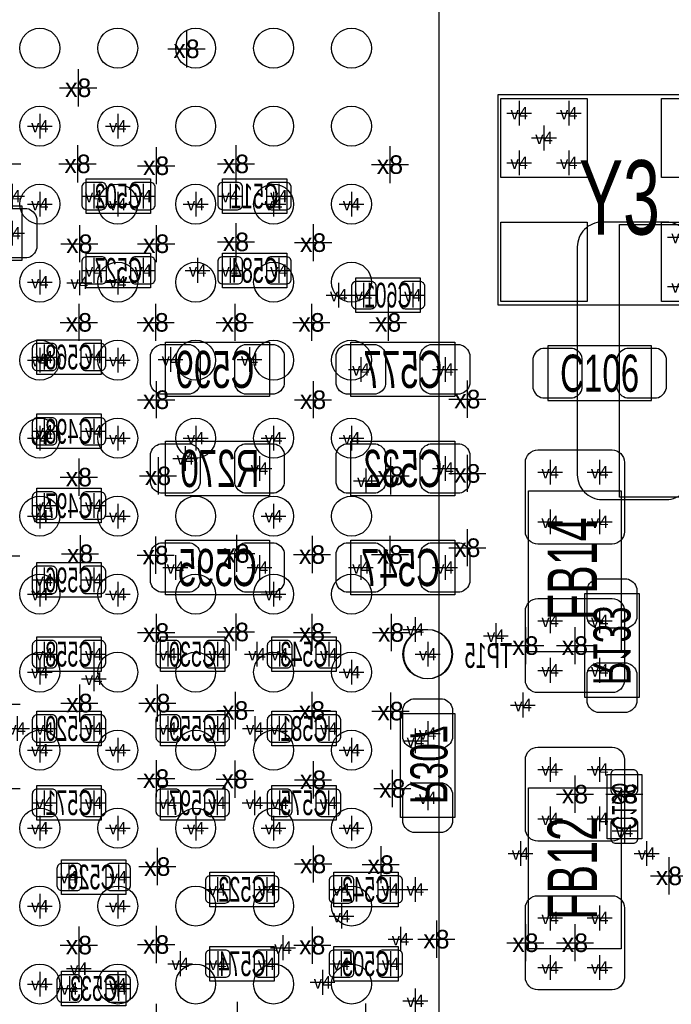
# Model space of a CAD drawing. Extents: x -84 to 336, y -47 to 250.
# Tile 21 of 40: x -20.21 to -13.52, y 29.39 to 39.49. Entities that reach past the tile are written whole.
import ezdxf
from ezdxf.enums import TextEntityAlignment as Align

# ---------------------------------------------------------------- set-up
doc = ezdxf.new("R2010")
doc.units = 0
for name, color, linetype in [('MA_NCLEGEND-1-2', 7, 'CONTINUOUS'), ('MA_NCLEGEND-14-15', 7, 'CONTINUOUS'), ('MA_NCLEGEND-15-16', 7, 'CONTINUOUS'), ('MA_NCLEGEND-2-3', 7, 'CONTINUOUS'), ('MA_NCLEGEND-3-14', 7, 'CONTINUOUS'), ('PG_ASSEMBLY_BOTTOM', 7, 'CONTINUOUS'), ('PG_ASSEMBLY_TOP', 7, 'CONTINUOUS'), ('PIN_BOTTOM', 7, 'CONTINUOUS'), ('PIN_TOP', 7, 'CONTINUOUS'), ('RD_ASSEMBLY_BOTTOM', 7, 'CONTINUOUS'), ('RD_ASSEMBLY_TOP', 7, 'CONTINUOUS')]:
    doc.layers.add(name, color=color, linetype=linetype)

# ---------------------------------------------------------------- blocks, each defined once
blk = doc.blocks.new('FIGURE_CROSS')
for points in [[(0, 0.5), (0, -0.5)], [(-0.5, 0), (0.5, 0)]]:
    blk.add_lwpolyline(points)

msp = doc.modelspace()

# ---------------------------------------------------------------- linework, layer by layer
at = {"layer": 'PG_ASSEMBLY_BOTTOM'}
for points in [[(-19.52244, 37.858954), (-18.86204, 37.858954), (-18.86204, 37.503354), (-19.52244, 37.503354), (-19.52244, 37.858954)], [(-18.12544, 37.858954), (-17.46504, 37.858954), (-17.46504, 37.503354), (-18.12544, 37.503354), (-18.12544, 37.858954)], [(-14.046962, 37.39134), (-10.646918, 37.39134), (-10.646918, 34.591244), (-14.046962, 34.591244), (-14.046962, 37.39134)], [(-19.52244, 37.096954), (-18.86204, 37.096954), (-18.86204, 36.741354), (-19.52244, 36.741354), (-19.52244, 37.096954)], [(-18.12544, 37.096954), (-17.46504, 37.096954), (-17.46504, 36.741354), (-18.12544, 36.741354), (-18.12544, 37.096954)], [(-16.75384, 36.842954), (-16.09344, 36.842954), (-16.09344, 36.487354), (-16.75384, 36.487354), (-16.75384, 36.842954)], [(-19.37004, 35.852354), (-20.03044, 35.852354), (-20.03044, 36.207954), (-19.37004, 36.207954), (-19.37004, 35.852354)], [(-19.37004, 35.090354), (-20.03044, 35.090354), (-20.03044, 35.445954), (-19.37004, 35.445954), (-19.37004, 35.090354)], [(-19.37004, 34.328354), (-20.03044, 34.328354), (-20.03044, 34.683954), (-19.37004, 34.683954), (-19.37004, 34.328354)], [(-19.37004, 33.566354), (-20.03044, 33.566354), (-20.03044, 33.921954), (-19.37004, 33.921954), (-19.37004, 33.566354)], [(-20.03044, 33.159954), (-19.37004, 33.159954), (-19.37004, 32.804354), (-20.03044, 32.804354), (-20.03044, 33.159954)], [(-18.10004, 32.804354), (-18.76044, 32.804354), (-18.76044, 33.159954), (-18.10004, 33.159954), (-18.10004, 32.804354)], [(-17.61744, 33.159954), (-16.95704, 33.159954), (-16.95704, 32.804354), (-17.61744, 32.804354), (-17.61744, 33.159954)], [(-20.03044, 32.397954), (-19.37004, 32.397954), (-19.37004, 32.042354), (-20.03044, 32.042354), (-20.03044, 32.397954)], [(-18.10004, 32.042354), (-18.76044, 32.042354), (-18.76044, 32.397954), (-18.10004, 32.397954), (-18.10004, 32.042354)], [(-17.61744, 32.397954), (-16.95704, 32.397954), (-16.95704, 32.042354), (-17.61744, 32.042354), (-17.61744, 32.397954)], [(-13.82014, 31.749492), (-13.82014, 31.089092), (-14.17574, 31.089092), (-14.17574, 31.749492), (-13.82014, 31.749492)], [(-20.03044, 31.635954), (-19.37004, 31.635954), (-19.37004, 31.280354), (-20.03044, 31.280354), (-20.03044, 31.635954)], [(-18.10004, 31.280354), (-18.76044, 31.280354), (-18.76044, 31.635954), (-18.10004, 31.635954), (-18.10004, 31.280354)], [(-17.61744, 31.635954), (-16.95704, 31.635954), (-16.95704, 31.280354), (-17.61744, 31.280354), (-17.61744, 31.635954)], [(-19.77644, 30.873954), (-19.11604, 30.873954), (-19.11604, 30.518354), (-19.77644, 30.518354), (-19.77644, 30.873954)], [(-17.59204, 30.391354), (-18.25244, 30.391354), (-18.25244, 30.746954), (-17.59204, 30.746954), (-17.59204, 30.391354)], [(-16.98244, 30.746954), (-16.32204, 30.746954), (-16.32204, 30.391354), (-16.98244, 30.391354), (-16.98244, 30.746954)], [(-17.59204, 29.629354), (-18.25244, 29.629354), (-18.25244, 29.984954), (-17.59204, 29.984954), (-17.59204, 29.629354)], [(-16.98244, 29.984954), (-16.32204, 29.984954), (-16.32204, 29.629354), (-16.98244, 29.629354), (-16.98244, 29.984954)], [(-19.11604, 29.375354), (-19.77644, 29.375354), (-19.77644, 29.730954), (-19.11604, 29.730954), (-19.11604, 29.375354)]]:
    msp.add_lwpolyline(points, dxfattribs=at)
for points in [[(-20.18284, 37.020754), (-21.24964, 37.020754), (-21.24964, 37.579554), (-20.18284, 37.579554)], [(-17.64284, 35.623754), (-18.70964, 35.623754), (-18.70964, 36.182554), (-17.64284, 36.182554)], [(-15.73784, 35.623754), (-16.80464, 35.623754), (-16.80464, 36.182554), (-15.73784, 36.182554)], [(-18.70964, 35.166554), (-17.64284, 35.166554), (-17.64284, 34.607754), (-18.70964, 34.607754)], [(-15.73784, 34.607754), (-16.80464, 34.607754), (-16.80464, 35.166554), (-15.73784, 35.166554)], [(-18.70964, 34.150554), (-17.64284, 34.150554), (-17.64284, 33.591754), (-18.70964, 33.591754)], [(-15.73784, 33.591754), (-16.80464, 33.591754), (-16.80464, 34.150554), (-15.73784, 34.150554)], [(-14.40434, 32.536892), (-14.40434, 33.603692), (-13.84554, 33.603692), (-13.84554, 32.536892)], [(-15.73784, 32.372554), (-15.73784, 31.305754), (-16.29664, 31.305754), (-16.29664, 32.372554)]]:
    msp.add_lwpolyline(points, close=True, dxfattribs=at)
msp.add_lwpolyline([(-15.767304, 32.982154, 1), (-16.267176, 32.982154, 1), (-15.767304, 32.982154)], format="xyb", dxfattribs=at)
at = {"layer": 'PG_ASSEMBLY_TOP'}
for points in [[(-32.89935, 42.498264), (-32.89935, 25.498044), (-15.89913, 25.498044), (-15.89913, 42.498264)], [(-13.71854, 36.143692), (-14.78534, 36.143692), (-14.78534, 35.584892), (-13.71854, 35.584892)], [(-14.98092, 34.657792), (-14.03096, 34.657792), (-14.03096, 33.006792), (-14.98092, 33.006792)], [(-14.98092, 31.609792), (-14.03096, 31.609792), (-14.03096, 29.958792), (-14.98092, 29.958792)]]:
    msp.add_lwpolyline(points, close=True, dxfattribs=at)
msp.add_lwpolyline([(-12.70254, 36.562792), (-15.29334, 36.562792), (-15.29334, 38.721792), (-12.70254, 38.721792), (-12.70254, 36.562792)], dxfattribs=at)
at = {"layer": 'PIN_BOTTOM'}
for points in [[(-19.569176, 37.592254, 0.414214), (-19.518376, 37.541454), (-19.365976, 37.541454, 0.414214), (-19.315176, 37.592254), (-19.315176, 37.770054, 0.414214), (-19.365976, 37.820854), (-19.518376, 37.820854, 0.414214), (-19.569176, 37.770054)], [(-19.069304, 37.592254, 0.414214), (-19.018504, 37.541454), (-18.866104, 37.541454, 0.414214), (-18.815304, 37.592254), (-18.815304, 37.770054, 0.414214), (-18.866104, 37.820854), (-19.018504, 37.820854, 0.414214), (-19.069304, 37.770054)], [(-18.172176, 37.592254, 0.414214), (-18.121376, 37.541454), (-17.968976, 37.541454, 0.414214), (-17.918176, 37.592254), (-17.918176, 37.770054, 0.414214), (-17.968976, 37.820854), (-18.121376, 37.820854, 0.414214), (-18.172176, 37.770054)], [(-17.672304, 37.592254, 0.414214), (-17.621504, 37.541454), (-17.469104, 37.541454, 0.414214), (-17.418304, 37.592254), (-17.418304, 37.770054, 0.414214), (-17.469104, 37.820854), (-17.621504, 37.820854, 0.414214), (-17.672304, 37.770054)], [(-20.13204, 37.046154), (-20.43684, 37.046154, -0.294587), (-20.53844, 37.147754), (-20.53844, 37.452554, -0.294587), (-20.43684, 37.554154), (-20.13204, 37.554154, -0.294587), (-20.03044, 37.452554), (-20.03044, 37.147754, -0.294587)], [(-14.481048, 37.159692), (-14.481048, 34.822892, 0.414214), (-14.227048, 34.568892), (-13.566648, 34.568892, 0.414214), (-13.312648, 34.822892), (-13.312648, 37.159692, 0.414214), (-13.566648, 37.413692), (-14.227048, 37.413692, 0.414214)], [(-19.569176, 36.830254, 0.414214), (-19.518376, 36.779454), (-19.365976, 36.779454, 0.414214), (-19.315176, 36.830254), (-19.315176, 37.008054, 0.414214), (-19.365976, 37.058854), (-19.518376, 37.058854, 0.414214), (-19.569176, 37.008054)], [(-19.069304, 36.830254, 0.414214), (-19.018504, 36.779454), (-18.866104, 36.779454, 0.414214), (-18.815304, 36.830254), (-18.815304, 37.008054, 0.414214), (-18.866104, 37.058854), (-19.018504, 37.058854, 0.414214), (-19.069304, 37.008054)], [(-18.172176, 36.830254, 0.414214), (-18.121376, 36.779454), (-17.968976, 36.779454, 0.414214), (-17.918176, 36.830254), (-17.918176, 37.008054, 0.414214), (-17.968976, 37.058854), (-18.121376, 37.058854, 0.414214), (-18.172176, 37.008054)], [(-17.672304, 36.830254, 0.414214), (-17.621504, 36.779454), (-17.469104, 36.779454, 0.414214), (-17.418304, 36.830254), (-17.418304, 37.008054, 0.414214), (-17.469104, 37.058854), (-17.621504, 37.058854, 0.414214), (-17.672304, 37.008054)], [(-16.800576, 36.576254, 0.414214), (-16.749776, 36.525454), (-16.597376, 36.525454, 0.414214), (-16.546576, 36.576254), (-16.546576, 36.754054, 0.414214), (-16.597376, 36.804854), (-16.749776, 36.804854, 0.414214), (-16.800576, 36.754054)], [(-16.300704, 36.576254, 0.414214), (-16.249904, 36.525454), (-16.097504, 36.525454, 0.414214), (-16.046704, 36.576254), (-16.046704, 36.754054, 0.414214), (-16.097504, 36.804854), (-16.249904, 36.804854, 0.414214), (-16.300704, 36.754054)], [(-19.823176, 36.119054, 0.414214), (-19.873976, 36.169854), (-20.026376, 36.169854, 0.414214), (-20.077176, 36.119054), (-20.077176, 35.941254, 0.414214), (-20.026376, 35.890454), (-19.873976, 35.890454, 0.414214), (-19.823176, 35.941254)], [(-19.323304, 36.119054, 0.414214), (-19.374104, 36.169854), (-19.526504, 36.169854, 0.414214), (-19.577304, 36.119054), (-19.577304, 35.941254, 0.414214), (-19.526504, 35.890454), (-19.374104, 35.890454, 0.414214), (-19.323304, 35.941254)], [(-18.45564, 35.649154), (-18.76044, 35.649154, -0.294587), (-18.86204, 35.750754), (-18.86204, 36.055554, -0.294587), (-18.76044, 36.157154), (-18.45564, 36.157154, -0.294587), (-18.35404, 36.055554), (-18.35404, 35.750754, -0.294587)], [(-17.59204, 35.649154), (-17.89684, 35.649154, -0.294587), (-17.99844, 35.750754), (-17.99844, 36.055554, -0.294587), (-17.89684, 36.157154), (-17.59204, 36.157154, -0.294587), (-17.49044, 36.055554), (-17.49044, 35.750754, -0.294587)], [(-16.55064, 35.649154), (-16.85544, 35.649154, -0.294587), (-16.95704, 35.750754), (-16.95704, 36.055554, -0.294587), (-16.85544, 36.157154), (-16.55064, 36.157154, -0.294587), (-16.44904, 36.055554), (-16.44904, 35.750754, -0.294587)], [(-15.68704, 35.649154), (-15.99184, 35.649154, -0.294587), (-16.09344, 35.750754), (-16.09344, 36.055554, -0.294587), (-15.99184, 36.157154), (-15.68704, 36.157154, -0.294587), (-15.58544, 36.055554), (-15.58544, 35.750754, -0.294587)], [(-19.823176, 35.357054, 0.414214), (-19.873976, 35.407854), (-20.026376, 35.407854, 0.414214), (-20.077176, 35.357054), (-20.077176, 35.179254, 0.414214), (-20.026376, 35.128454), (-19.873976, 35.128454, 0.414214), (-19.823176, 35.179254)], [(-19.323304, 35.357054, 0.414214), (-19.374104, 35.407854), (-19.526504, 35.407854, 0.414214), (-19.577304, 35.357054), (-19.577304, 35.179254, 0.414214), (-19.526504, 35.128454), (-19.374104, 35.128454, 0.414214), (-19.323304, 35.179254)], [(-18.76044, 35.141154), (-18.45564, 35.141154, -0.294587), (-18.35404, 35.039554), (-18.35404, 34.734754, -0.294587), (-18.45564, 34.633154), (-18.76044, 34.633154, -0.294587), (-18.86204, 34.734754), (-18.86204, 35.039554, -0.294587)], [(-17.89684, 35.141154), (-17.59204, 35.141154, -0.294587), (-17.49044, 35.039554), (-17.49044, 34.734754, -0.294587), (-17.59204, 34.633154), (-17.89684, 34.633154, -0.294587), (-17.99844, 34.734754), (-17.99844, 35.039554, -0.294587)], [(-16.55064, 34.633154), (-16.85544, 34.633154, -0.294587), (-16.95704, 34.734754), (-16.95704, 35.039554, -0.294587), (-16.85544, 35.141154), (-16.55064, 35.141154, -0.294587), (-16.44904, 35.039554), (-16.44904, 34.734754, -0.294587)], [(-15.68704, 34.633154), (-15.99184, 34.633154, -0.294587), (-16.09344, 34.734754), (-16.09344, 35.039554, -0.294587), (-15.99184, 35.141154), (-15.68704, 35.141154, -0.294587), (-15.58544, 35.039554), (-15.58544, 34.734754, -0.294587)], [(-19.823176, 34.595054, 0.414214), (-19.873976, 34.645854), (-20.026376, 34.645854, 0.414214), (-20.077176, 34.595054), (-20.077176, 34.417254, 0.414214), (-20.026376, 34.366454), (-19.873976, 34.366454, 0.414214), (-19.823176, 34.417254)], [(-19.323304, 34.595054, 0.414214), (-19.374104, 34.645854), (-19.526504, 34.645854, 0.414214), (-19.577304, 34.595054), (-19.577304, 34.417254, 0.414214), (-19.526504, 34.366454), (-19.374104, 34.366454, 0.414214), (-19.323304, 34.417254)], [(-18.76044, 34.125154), (-18.45564, 34.125154, -0.294587), (-18.35404, 34.023554), (-18.35404, 33.718754, -0.294587), (-18.45564, 33.617154), (-18.76044, 33.617154, -0.294587), (-18.86204, 33.718754), (-18.86204, 34.023554, -0.294587)], [(-17.89684, 34.125154), (-17.59204, 34.125154, -0.294587), (-17.49044, 34.023554), (-17.49044, 33.718754, -0.294587), (-17.59204, 33.617154), (-17.89684, 33.617154, -0.294587), (-17.99844, 33.718754), (-17.99844, 34.023554, -0.294587)], [(-16.55064, 33.617154), (-16.85544, 33.617154, -0.294587), (-16.95704, 33.718754), (-16.95704, 34.023554, -0.294587), (-16.85544, 34.125154), (-16.55064, 34.125154, -0.294587), (-16.44904, 34.023554), (-16.44904, 33.718754, -0.294587)], [(-15.68704, 33.617154), (-15.99184, 33.617154, -0.294587), (-16.09344, 33.718754), (-16.09344, 34.023554, -0.294587), (-15.99184, 34.125154), (-15.68704, 34.125154, -0.294587), (-15.58544, 34.023554), (-15.58544, 33.718754, -0.294587)], [(-19.823176, 33.833054, 0.414214), (-19.873976, 33.883854), (-20.026376, 33.883854, 0.414214), (-20.077176, 33.833054), (-20.077176, 33.655254, 0.414214), (-20.026376, 33.604454), (-19.873976, 33.604454, 0.414214), (-19.823176, 33.655254)], [(-19.323304, 33.833054, 0.414214), (-19.374104, 33.883854), (-19.526504, 33.883854, 0.414214), (-19.577304, 33.833054), (-19.577304, 33.655254, 0.414214), (-19.526504, 33.604454), (-19.374104, 33.604454, 0.414214), (-19.323304, 33.655254)], [(-14.37894, 33.349692), (-14.37894, 33.654492, -0.294587), (-14.27734, 33.756092), (-13.97254, 33.756092, -0.294587), (-13.87094, 33.654492), (-13.87094, 33.349692, -0.294587), (-13.97254, 33.248092), (-14.27734, 33.248092, -0.294587)], [(-20.077176, 32.893254, 0.414214), (-20.026376, 32.842454), (-19.873976, 32.842454, 0.414214), (-19.823176, 32.893254), (-19.823176, 33.071054, 0.414214), (-19.873976, 33.121854), (-20.026376, 33.121854, 0.414214), (-20.077176, 33.071054)], [(-19.577304, 32.893254, 0.414214), (-19.526504, 32.842454), (-19.374104, 32.842454, 0.414214), (-19.323304, 32.893254), (-19.323304, 33.071054, 0.414214), (-19.374104, 33.121854), (-19.526504, 33.121854, 0.414214), (-19.577304, 33.071054)], [(-18.553176, 33.071054, 0.414214), (-18.603976, 33.121854), (-18.756376, 33.121854, 0.414214), (-18.807176, 33.071054), (-18.807176, 32.893254, 0.414214), (-18.756376, 32.842454), (-18.603976, 32.842454, 0.414214), (-18.553176, 32.893254)], [(-18.053304, 33.071054, 0.414214), (-18.104104, 33.121854), (-18.256504, 33.121854, 0.414214), (-18.307304, 33.071054), (-18.307304, 32.893254, 0.414214), (-18.256504, 32.842454), (-18.104104, 32.842454, 0.414214), (-18.053304, 32.893254)], [(-17.664176, 32.893254, 0.414214), (-17.613376, 32.842454), (-17.460976, 32.842454, 0.414214), (-17.410176, 32.893254), (-17.410176, 33.071054, 0.414214), (-17.460976, 33.121854), (-17.613376, 33.121854, 0.414214), (-17.664176, 33.071054)], [(-17.164304, 32.893254, 0.414214), (-17.113504, 32.842454), (-16.961104, 32.842454, 0.414214), (-16.910304, 32.893254), (-16.910304, 33.071054, 0.414214), (-16.961104, 33.121854), (-17.113504, 33.121854, 0.414214), (-17.164304, 33.071054)], [(-14.37894, 32.486092), (-14.37894, 32.790892, -0.294587), (-14.27734, 32.892492), (-13.97254, 32.892492, -0.294587), (-13.87094, 32.790892), (-13.87094, 32.486092, -0.294587), (-13.97254, 32.384492), (-14.27734, 32.384492, -0.294587)], [(-15.76324, 32.423354), (-15.76324, 32.118554, -0.294587), (-15.86484, 32.016954), (-16.16964, 32.016954, -0.294587), (-16.27124, 32.118554), (-16.27124, 32.423354, -0.294587), (-16.16964, 32.524954), (-15.86484, 32.524954, -0.294587)], [(-20.077176, 32.131254, 0.414214), (-20.026376, 32.080454), (-19.873976, 32.080454, 0.414214), (-19.823176, 32.131254), (-19.823176, 32.309054, 0.414214), (-19.873976, 32.359854), (-20.026376, 32.359854, 0.414214), (-20.077176, 32.309054)], [(-19.577304, 32.131254, 0.414214), (-19.526504, 32.080454), (-19.374104, 32.080454, 0.414214), (-19.323304, 32.131254), (-19.323304, 32.309054, 0.414214), (-19.374104, 32.359854), (-19.526504, 32.359854, 0.414214), (-19.577304, 32.309054)], [(-18.553176, 32.309054, 0.414214), (-18.603976, 32.359854), (-18.756376, 32.359854, 0.414214), (-18.807176, 32.309054), (-18.807176, 32.131254, 0.414214), (-18.756376, 32.080454), (-18.603976, 32.080454, 0.414214), (-18.553176, 32.131254)], [(-18.053304, 32.309054, 0.414214), (-18.104104, 32.359854), (-18.256504, 32.359854, 0.414214), (-18.307304, 32.309054), (-18.307304, 32.131254, 0.414214), (-18.256504, 32.080454), (-18.104104, 32.080454, 0.414214), (-18.053304, 32.131254)], [(-17.664176, 32.131254, 0.414214), (-17.613376, 32.080454), (-17.460976, 32.080454, 0.414214), (-17.410176, 32.131254), (-17.410176, 32.309054, 0.414214), (-17.460976, 32.359854), (-17.613376, 32.359854, 0.414214), (-17.664176, 32.309054)], [(-17.164304, 32.131254, 0.414214), (-17.113504, 32.080454), (-16.961104, 32.080454, 0.414214), (-16.910304, 32.131254), (-16.910304, 32.309054, 0.414214), (-16.961104, 32.359854), (-17.113504, 32.359854, 0.414214), (-17.164304, 32.309054)], [(-14.08684, 31.796228, 0.414214), (-14.13764, 31.745428), (-14.13764, 31.593028, 0.414214), (-14.08684, 31.542228), (-13.90904, 31.542228, 0.414214), (-13.85824, 31.593028), (-13.85824, 31.745428, 0.414214), (-13.90904, 31.796228)], [(-15.76324, 31.559754), (-15.76324, 31.254954, -0.294587), (-15.86484, 31.153354), (-16.16964, 31.153354, -0.294587), (-16.27124, 31.254954), (-16.27124, 31.559754, -0.294587), (-16.16964, 31.661354), (-15.86484, 31.661354, -0.294587)], [(-20.077176, 31.369254, 0.414214), (-20.026376, 31.318454), (-19.873976, 31.318454, 0.414214), (-19.823176, 31.369254), (-19.823176, 31.547054, 0.414214), (-19.873976, 31.597854), (-20.026376, 31.597854, 0.414214), (-20.077176, 31.547054)], [(-19.577304, 31.369254, 0.414214), (-19.526504, 31.318454), (-19.374104, 31.318454, 0.414214), (-19.323304, 31.369254), (-19.323304, 31.547054, 0.414214), (-19.374104, 31.597854), (-19.526504, 31.597854, 0.414214), (-19.577304, 31.547054)], [(-18.553176, 31.547054, 0.414214), (-18.603976, 31.597854), (-18.756376, 31.597854, 0.414214), (-18.807176, 31.547054), (-18.807176, 31.369254, 0.414214), (-18.756376, 31.318454), (-18.603976, 31.318454, 0.414214), (-18.553176, 31.369254)], [(-18.053304, 31.547054, 0.414214), (-18.104104, 31.597854), (-18.256504, 31.597854, 0.414214), (-18.307304, 31.547054), (-18.307304, 31.369254, 0.414214), (-18.256504, 31.318454), (-18.104104, 31.318454, 0.414214), (-18.053304, 31.369254)], [(-17.664176, 31.369254, 0.414214), (-17.613376, 31.318454), (-17.460976, 31.318454, 0.414214), (-17.410176, 31.369254), (-17.410176, 31.547054, 0.414214), (-17.460976, 31.597854), (-17.613376, 31.597854, 0.414214), (-17.664176, 31.547054)], [(-17.164304, 31.369254, 0.414214), (-17.113504, 31.318454), (-16.961104, 31.318454, 0.414214), (-16.910304, 31.369254), (-16.910304, 31.547054, 0.414214), (-16.961104, 31.597854), (-17.113504, 31.597854, 0.414214), (-17.164304, 31.547054)], [(-14.08684, 31.296356, 0.414214), (-14.13764, 31.245556), (-14.13764, 31.093156, 0.414214), (-14.08684, 31.042356), (-13.90904, 31.042356, 0.414214), (-13.85824, 31.093156), (-13.85824, 31.245556, 0.414214), (-13.90904, 31.296356)], [(-19.823176, 30.607254, 0.414214), (-19.772376, 30.556454), (-19.619976, 30.556454, 0.414214), (-19.569176, 30.607254), (-19.569176, 30.785054, 0.414214), (-19.619976, 30.835854), (-19.772376, 30.835854, 0.414214), (-19.823176, 30.785054)], [(-19.323304, 30.607254, 0.414214), (-19.272504, 30.556454), (-19.120104, 30.556454, 0.414214), (-19.069304, 30.607254), (-19.069304, 30.785054, 0.414214), (-19.120104, 30.835854), (-19.272504, 30.835854, 0.414214), (-19.323304, 30.785054)], [(-18.045176, 30.658054, 0.414214), (-18.095976, 30.708854), (-18.248376, 30.708854, 0.414214), (-18.299176, 30.658054), (-18.299176, 30.480254, 0.414214), (-18.248376, 30.429454), (-18.095976, 30.429454, 0.414214), (-18.045176, 30.480254)], [(-17.545304, 30.658054, 0.414214), (-17.596104, 30.708854), (-17.748504, 30.708854, 0.414214), (-17.799304, 30.658054), (-17.799304, 30.480254, 0.414214), (-17.748504, 30.429454), (-17.596104, 30.429454, 0.414214), (-17.545304, 30.480254)], [(-17.029176, 30.480254, 0.414214), (-16.978376, 30.429454), (-16.825976, 30.429454, 0.414214), (-16.775176, 30.480254), (-16.775176, 30.658054, 0.414214), (-16.825976, 30.708854), (-16.978376, 30.708854, 0.414214), (-17.029176, 30.658054)], [(-16.529304, 30.480254, 0.414214), (-16.478504, 30.429454), (-16.326104, 30.429454, 0.414214), (-16.275304, 30.480254), (-16.275304, 30.658054, 0.414214), (-16.326104, 30.708854), (-16.478504, 30.708854, 0.414214), (-16.529304, 30.658054)], [(-18.045176, 29.896054, 0.414214), (-18.095976, 29.946854), (-18.248376, 29.946854, 0.414214), (-18.299176, 29.896054), (-18.299176, 29.718254, 0.414214), (-18.248376, 29.667454), (-18.095976, 29.667454, 0.414214), (-18.045176, 29.718254)], [(-17.545304, 29.896054, 0.414214), (-17.596104, 29.946854), (-17.748504, 29.946854, 0.414214), (-17.799304, 29.896054), (-17.799304, 29.718254, 0.414214), (-17.748504, 29.667454), (-17.596104, 29.667454, 0.414214), (-17.545304, 29.718254)], [(-17.029176, 29.718254, 0.414214), (-16.978376, 29.667454), (-16.825976, 29.667454, 0.414214), (-16.775176, 29.718254), (-16.775176, 29.896054, 0.414214), (-16.825976, 29.946854), (-16.978376, 29.946854, 0.414214), (-17.029176, 29.896054)], [(-16.529304, 29.718254, 0.414214), (-16.478504, 29.667454), (-16.326104, 29.667454, 0.414214), (-16.275304, 29.718254), (-16.275304, 29.896054, 0.414214), (-16.326104, 29.946854), (-16.478504, 29.946854, 0.414214), (-16.529304, 29.896054)], [(-19.569176, 29.642054, 0.414214), (-19.619976, 29.692854), (-19.772376, 29.692854, 0.414214), (-19.823176, 29.642054), (-19.823176, 29.464254, 0.414214), (-19.772376, 29.413454), (-19.619976, 29.413454, 0.414214), (-19.569176, 29.464254)], [(-19.069304, 29.642054, 0.414214), (-19.120104, 29.692854), (-19.272504, 29.692854, 0.414214), (-19.323304, 29.642054), (-19.323304, 29.464254, 0.414214), (-19.272504, 29.413454), (-19.120104, 29.413454, 0.414214), (-19.069304, 29.464254)]]:
    msp.add_lwpolyline(points, format="xyb", close=True, dxfattribs=at)
msp.add_circle((-16.01724, 32.982154), 0.254, dxfattribs=at)
at = {"layer": 'PIN_TOP'}
for points in [[(-14.37894, 38.683692), (-14.37894, 37.870892), (-15.26794, 37.870892), (-15.26794, 38.683692)], [(-12.72794, 38.683692), (-12.72794, 37.870892), (-13.61694, 37.870892), (-13.61694, 38.683692)], [(-14.37894, 37.413692), (-14.37894, 36.600892), (-15.26794, 36.600892), (-15.26794, 37.413692)], [(-12.72794, 37.413692), (-12.72794, 36.600892), (-13.61694, 36.600892), (-13.61694, 37.413692)]]:
    msp.add_lwpolyline(points, close=True, dxfattribs=at)
for points in [[(-14.53134, 36.118292), (-14.83614, 36.118292, 0.294587), (-14.93774, 36.016692), (-14.93774, 35.711892, 0.294587), (-14.83614, 35.610292), (-14.53134, 35.610292, 0.294587), (-14.42974, 35.711892), (-14.42974, 36.016692, 0.294587)], [(-13.66774, 36.118292), (-13.97254, 36.118292, 0.294587), (-14.07414, 36.016692), (-14.07414, 35.711892, 0.294587), (-13.97254, 35.610292), (-13.66774, 35.610292, 0.294587), (-13.56614, 35.711892), (-13.56614, 36.016692, 0.294587)], [(-14.88694, 35.076892), (-14.12494, 35.076892, -0.414214), (-13.99794, 34.949892), (-13.99794, 34.238692, -0.414214), (-14.12494, 34.111692), (-14.88694, 34.111692, -0.414214), (-15.01394, 34.238692), (-15.01394, 34.949892, -0.414214)], [(-14.88694, 33.552892), (-14.12494, 33.552892, -0.414214), (-13.99794, 33.425892), (-13.99794, 32.714692, -0.414214), (-14.12494, 32.587692), (-14.88694, 32.587692, -0.414214), (-15.01394, 32.714692), (-15.01394, 33.425892, -0.414214)], [(-14.88694, 32.028892), (-14.12494, 32.028892, -0.414214), (-13.99794, 31.901892), (-13.99794, 31.190692, -0.414214), (-14.12494, 31.063692), (-14.88694, 31.063692, -0.414214), (-15.01394, 31.190692), (-15.01394, 31.901892, -0.414214)], [(-14.88694, 30.504892), (-14.12494, 30.504892, -0.414214), (-13.99794, 30.377892), (-13.99794, 29.666692, -0.414214), (-14.12494, 29.539692), (-14.88694, 29.539692, -0.414214), (-15.01394, 29.666692), (-15.01394, 30.377892, -0.414214)]]:
    msp.add_lwpolyline(points, format="xyb", close=True, dxfattribs=at)
for centre in [(-19.999198, 39.198042), (-19.199352, 39.198042), (-18.399252, 39.198042), (-17.599152, 39.198042), (-16.799306, 39.198042), (-19.999198, 38.398196), (-19.199352, 38.398196), (-18.399252, 38.398196), (-17.599152, 38.398196), (-16.799306, 38.398196), (-19.999198, 37.598096), (-19.199352, 37.598096), (-18.399252, 37.598096), (-17.599152, 37.598096), (-16.799306, 37.598096), (-19.999198, 36.79825), (-19.199352, 36.79825), (-18.399252, 36.79825), (-17.599152, 36.79825), (-16.799306, 36.79825), (-19.999198, 35.99815), (-19.199352, 35.99815), (-18.399252, 35.99815), (-17.599152, 35.99815), (-16.799306, 35.99815), (-19.999198, 35.19805), (-19.199352, 35.19805), (-18.399252, 35.19805), (-17.599152, 35.19805), (-16.799306, 35.19805), (-19.999198, 34.398204), (-19.199352, 34.398204), (-18.399252, 34.398204), (-17.599152, 34.398204), (-16.799306, 34.398204), (-19.999198, 33.598104), (-19.199352, 33.598104), (-18.399252, 33.598104), (-17.599152, 33.598104), (-16.799306, 33.598104), (-19.999198, 32.798258), (-19.199352, 32.798258), (-18.399252, 32.798258), (-17.599152, 32.798258), (-16.799306, 32.798258), (-19.999198, 31.998158), (-19.199352, 31.998158), (-18.399252, 31.998158), (-17.599152, 31.998158), (-16.799306, 31.998158), (-19.999198, 31.198058), (-19.199352, 31.198058), (-18.399252, 31.198058), (-17.599152, 31.198058), (-16.799306, 31.198058), (-19.999198, 30.398212), (-19.199352, 30.398212), (-18.399252, 30.398212), (-17.599152, 30.398212), (-16.799306, 30.398212), (-19.999198, 29.598112), (-19.199352, 29.598112), (-18.399252, 29.598112), (-17.599152, 29.598112), (-16.799306, 29.598112)]:
    msp.add_circle(centre, 0.204978, dxfattribs=at)

# ---------------------------------------------------------------- block references
at = {"layer": 'MA_NCLEGEND-1-2', "xscale": 0.254, "yscale": 0.254}
for p in [(-15.07744, 38.531292), (-14.56944, 38.531292), (-19.999452, 38.398196), (-19.199352, 38.398196), (-14.82344, 38.277292), (-15.07744, 38.023292), (-14.56944, 38.023292), (-19.999198, 37.598096), (-19.199352, 37.598096), (-18.399252, 37.598096), (-17.599406, 37.598096), (-16.799306, 37.598096), (-13.42644, 37.261292), (-19.999198, 36.79825), (-19.199352, 36.79825), (-13.42644, 36.753292), (-19.999198, 35.99815), (-19.199352, 35.99815), (-19.999198, 35.19805), (-19.199352, 35.19805), (-18.399252, 35.19805), (-17.599152, 35.19805), (-16.799306, 35.19805), (-14.75994, 34.848292), (-14.25194, 34.848292), (-19.999198, 34.398204), (-19.199352, 34.398204), (-17.599152, 34.398204), (-14.75994, 34.340292), (-14.25194, 34.340292), (-19.999198, 33.598104), (-19.199352, 33.598104), (-17.599152, 33.598104), (-14.75994, 33.324292), (-14.25194, 33.324292), (-16.14424, 33.236154), (-14.75994, 32.816292), (-14.25194, 32.816292), (-19.999198, 32.798258), (-16.799306, 32.798258), (-16.14424, 32.093154), (-19.999198, 31.998158), (-19.199352, 31.998158), (-16.799306, 31.998158), (-14.75994, 31.800292), (-14.25194, 31.800292), (-14.75994, 31.292292), (-14.25194, 31.292292), (-19.999198, 31.198058), (-19.199352, 31.198058), (-18.399252, 31.198058), (-17.599152, 31.198058), (-16.799306, 31.198058), (-16.14424, 30.569154), (-19.999198, 30.398212), (-19.199352, 30.398212), (-14.75994, 30.276292), (-14.25194, 30.276292), (-14.75994, 29.768292), (-14.25194, 29.768292), (-19.999198, 29.597858), (-19.198844, 29.598112), (-16.14424, 29.426154)]:
    msp.add_blockref('FIGURE_CROSS', p, dxfattribs=at)
at = {"layer": 'MA_NCLEGEND-14-15', "xscale": 0.254, "yscale": 0.254}
for p in [(-20.28444, 37.681154), (-19.44624, 37.681154), (-18.93824, 37.681154), (-18.045176, 37.681154), (-17.545304, 37.681154), (-18.93824, 36.919154), (-18.37944, 36.919154), (-17.545304, 36.919154), (-19.593814, 36.792154), (-16.93164, 36.665154), (-16.16964, 36.665154), (-19.95424, 36.030154), (-19.44624, 36.030154), (-18.65884, 36.004754), (-17.84604, 36.004754), (-16.70304, 35.903154), (-15.83944, 35.903154), (-19.95424, 35.268154), (-19.44624, 35.268154), (-18.50644, 34.988754), (-17.74444, 34.887154), (-15.83944, 34.887154), (-16.65224, 34.760154), (-19.95424, 34.506154), (-19.44624, 34.506154), (-18.60804, 33.871154), (-17.74444, 33.871154), (-16.70304, 33.871154), (-15.83944, 33.871154), (-19.95424, 33.744154), (-19.44624, 33.744154), (-19.95424, 32.982154), (-18.68424, 32.982154), (-18.17624, 32.982154), (-17.76984, 32.982154), (-17.03324, 32.982154), (-16.01724, 32.982154), (-19.44624, 32.730694), (-20.23364, 32.220154), (-19.44624, 32.220154), (-18.68424, 32.220154), (-18.17624, 32.220154), (-17.7927, 32.220154), (-17.03324, 32.220154), (-16.01724, 32.169354), (-16.01724, 31.508954), (-19.95424, 31.458154), (-18.68424, 31.458154), (-18.180304, 31.458154), (-17.79524, 31.458154), (-17.037304, 31.458154), (-13.76934, 30.936692), (-19.70024, 30.696154), (-19.19224, 30.696154), (-18.17624, 30.569154), (-17.66824, 30.569154), (-16.402304, 30.569154), (-16.902176, 30.293818), (-17.50314, 29.971492), (-16.29664, 30.058614), (-18.55724, 29.807154), (-19.59864, 29.756354), (-17.097248, 29.616146), (-19.19224, 29.553154)]:
    msp.add_blockref('FIGURE_CROSS', p, dxfattribs=at)
at = {"layer": 'MA_NCLEGEND-15-16', "xscale": 0.254, "yscale": 0.254}
for p in [(-19.44624, 37.681154), (-18.93824, 37.681154), (-18.045176, 37.681154), (-17.545304, 37.681154), (-20.28444, 37.300154), (-19.44624, 36.919154), (-18.93824, 36.919154), (-18.045176, 36.919154), (-17.545304, 36.919154), (-16.67764, 36.665154), (-16.16964, 36.665154), (-19.95424, 36.030154), (-19.44624, 36.030154), (-18.65884, 36.004754), (-17.84604, 36.004754), (-16.70304, 35.903154), (-15.83944, 35.903154), (-19.95424, 35.268154), (-19.44624, 35.268154), (-18.50644, 34.988754), (-17.74444, 34.887154), (-15.83944, 34.887154), (-16.65224, 34.760154), (-19.95424, 34.506154), (-19.44624, 34.506154), (-18.60804, 33.871154), (-17.74444, 33.871154), (-16.70304, 33.871154), (-15.83944, 33.871154), (-19.95424, 33.744154), (-19.44624, 33.744154), (-15.31874, 33.171892), (-19.95424, 32.982154), (-19.44624, 32.982154), (-18.68424, 32.982154), (-18.17624, 32.982154), (-17.537176, 32.982154), (-17.03324, 32.982154), (-16.01724, 32.982154), (-15.03934, 32.460692), (-19.950176, 32.220154), (-19.44624, 32.220154), (-18.68424, 32.220154), (-18.17624, 32.220154), (-17.54124, 32.220154), (-17.03324, 32.220154), (-16.01724, 32.169354), (-16.01724, 31.508954), (-19.95424, 31.458154), (-19.44624, 31.458154), (-18.68424, 31.458154), (-18.180304, 31.458154), (-17.537176, 31.458154), (-17.037304, 31.458154), (-13.99794, 31.169356), (-15.06474, 30.936692), (-19.70024, 30.696154), (-19.19224, 30.696154), (-18.17624, 30.569154), (-17.66824, 30.569154), (-16.902176, 30.569154), (-16.402304, 30.569154), (-18.172176, 29.807154), (-17.672304, 29.807154), (-16.90624, 29.807154), (-16.39824, 29.807154), (-19.696176, 29.553154), (-19.19224, 29.553154)]:
    msp.add_blockref('FIGURE_CROSS', p, dxfattribs=at)
at = {"layer": 'MA_NCLEGEND-2-3', "xscale": 0.254, "yscale": 0.254}
for p in [(-19.999452, 38.398196), (-19.199352, 38.398196), (-19.999198, 37.598096), (-19.199352, 37.598096), (-18.399252, 37.598096), (-17.599406, 37.598096), (-16.799306, 37.598096), (-19.999198, 36.79825), (-19.199352, 36.79825), (-19.999198, 35.99815), (-19.199352, 35.99815), (-19.999198, 35.19805), (-19.199352, 35.19805), (-18.399252, 35.19805), (-17.599152, 35.19805), (-16.799306, 35.19805), (-14.75994, 34.848292), (-14.25194, 34.848292), (-19.999198, 34.398204), (-19.199352, 34.398204), (-17.599152, 34.398204), (-14.75994, 34.340292), (-14.25194, 34.340292), (-19.999198, 33.598104), (-19.199352, 33.598104), (-17.599152, 33.598104), (-14.75994, 33.324292), (-14.25194, 33.324292), (-14.75994, 32.816292), (-14.25194, 32.816292), (-19.999198, 32.798258), (-16.799306, 32.798258), (-19.999198, 31.998158), (-19.199352, 31.998158), (-16.799306, 31.998158), (-14.75994, 31.800292), (-14.25194, 31.800292), (-14.75994, 31.292292), (-14.25194, 31.292292), (-19.999198, 31.198058), (-19.199352, 31.198058), (-18.399252, 31.198058), (-17.599152, 31.198058), (-16.799306, 31.198058), (-19.999198, 30.398212), (-14.75994, 30.276292), (-14.25194, 30.276292), (-14.75994, 29.768292), (-14.25194, 29.768292), (-19.999198, 29.597858), (-19.198844, 29.598112)]:
    msp.add_blockref('FIGURE_CROSS', p, dxfattribs=at)
at = {"layer": 'MA_NCLEGEND-3-14', "xscale": 0.381, "yscale": 0.381}
for p in [(-18.49374, 39.191692), (-19.605498, 38.79215), (-20.385786, 38.011354), (-19.61261, 38.011608), (-18.805144, 37.992558), (-17.985994, 38.011354), (-16.404844, 38.003988), (-19.593814, 37.192458), (-18.805144, 37.192712), (-17.985994, 37.211508), (-17.193514, 37.203634), (-19.59864, 36.385754), (-18.81124, 36.385754), (-17.99844, 36.385754), (-17.21104, 36.385754), (-16.42364, 36.385754), (-18.805144, 35.592512), (-17.193768, 35.592258), (-15.610586, 35.598608), (-19.598894, 34.798254), (-18.786094, 34.811208), (-16.39824, 34.810954), (-15.61084, 34.836354), (-15.61084, 34.074354), (-20.39366, 33.992312), (-19.586448, 34.011108), (-18.81124, 33.998154), (-17.981422, 34.01568), (-17.20469, 34.003996), (-16.404844, 34.004758), (-18.80489, 33.203896), (-17.986756, 33.209738), (-17.205706, 33.204404), (-16.39316, 33.204658), (-15.01394, 33.070292), (-14.50594, 33.070292), (-20.393152, 32.467804), (-19.593306, 32.480758), (-18.793206, 32.480758), (-17.993106, 32.404558), (-17.205706, 32.404304), (-16.399002, 32.398716), (-18.80489, 31.70555), (-17.998948, 31.700216), (-17.193768, 31.693866), (-20.392644, 31.604204), (-16.380714, 31.604966), (-14.50594, 31.546292), (-13.99794, 31.546292), (-17.19326, 30.830012), (-16.49984, 30.823154), (-18.79346, 30.803596), (-13.54074, 30.708092), (-15.92834, 30.058614), (-15.01394, 30.022292), (-14.50594, 30.022292), (-19.59864, 29.997908), (-18.80489, 30.004004), (-17.202658, 29.996892), (-18.80489, 29.203904), (-17.973802, 29.22397), (-16.657066, 29.206698)]:
    msp.add_blockref('FIGURE_CROSS', p, dxfattribs=at)

# ---------------------------------------------------------------- texts
at = {"layer": 'MA_NCLEGEND-1-2'}
for p in [(-15.07744, 38.531292), (-14.56944, 38.531292), (-19.999452, 38.398196), (-19.199352, 38.398196), (-14.82344, 38.277292), (-15.07744, 38.023292), (-14.56944, 38.023292), (-19.999198, 37.598096), (-19.199352, 37.598096), (-18.399252, 37.598096), (-17.599406, 37.598096), (-16.799306, 37.598096), (-13.42644, 37.261292), (-19.999198, 36.79825), (-19.199352, 36.79825), (-13.42644, 36.753292), (-19.999198, 35.99815), (-19.199352, 35.99815), (-19.999198, 35.19805), (-19.199352, 35.19805), (-18.399252, 35.19805), (-17.599152, 35.19805), (-16.799306, 35.19805), (-14.75994, 34.848292), (-14.25194, 34.848292), (-19.999198, 34.398204), (-19.199352, 34.398204), (-17.599152, 34.398204), (-14.75994, 34.340292), (-14.25194, 34.340292), (-19.999198, 33.598104), (-19.199352, 33.598104), (-17.599152, 33.598104), (-14.75994, 33.324292), (-14.25194, 33.324292), (-16.14424, 33.236154), (-19.999198, 32.798258), (-16.799306, 32.798258), (-14.75994, 32.816292), (-14.25194, 32.816292), (-16.14424, 32.093154), (-19.999198, 31.998158), (-19.199352, 31.998158), (-16.799306, 31.998158), (-14.75994, 31.800292), (-14.25194, 31.800292), (-14.75994, 31.292292), (-14.25194, 31.292292), (-19.999198, 31.198058), (-19.199352, 31.198058), (-18.399252, 31.198058), (-17.599152, 31.198058), (-16.799306, 31.198058), (-16.14424, 30.569154), (-19.999198, 30.398212), (-19.199352, 30.398212), (-14.75994, 30.276292), (-14.25194, 30.276292), (-14.75994, 29.768292), (-14.25194, 29.768292), (-19.999198, 29.597858), (-19.198844, 29.598112), (-16.14424, 29.426154)]:
    msp.add_text('v4', height=0.127, dxfattribs=at).set_placement(p, align=Align.MIDDLE_CENTER)
at = {"layer": 'MA_NCLEGEND-14-15'}
for p in [(-20.28444, 37.681154), (-19.44624, 37.681154), (-18.93824, 37.681154), (-18.045176, 37.681154), (-17.545304, 37.681154), (-18.93824, 36.919154), (-18.37944, 36.919154), (-17.545304, 36.919154), (-19.593814, 36.792154), (-16.93164, 36.665154), (-16.16964, 36.665154), (-19.95424, 36.030154), (-19.44624, 36.030154), (-18.65884, 36.004754), (-17.84604, 36.004754), (-16.70304, 35.903154), (-15.83944, 35.903154), (-19.95424, 35.268154), (-19.44624, 35.268154), (-18.50644, 34.988754), (-17.74444, 34.887154), (-15.83944, 34.887154), (-16.65224, 34.760154), (-19.95424, 34.506154), (-19.44624, 34.506154), (-18.60804, 33.871154), (-17.74444, 33.871154), (-16.70304, 33.871154), (-15.83944, 33.871154), (-19.95424, 33.744154), (-19.44624, 33.744154), (-19.95424, 32.982154), (-18.68424, 32.982154), (-18.17624, 32.982154), (-17.76984, 32.982154), (-17.03324, 32.982154), (-16.01724, 32.982154), (-19.44624, 32.730694), (-20.23364, 32.220154), (-19.44624, 32.220154), (-18.68424, 32.220154), (-18.17624, 32.220154), (-17.7927, 32.220154), (-17.03324, 32.220154), (-16.01724, 32.169354), (-19.95424, 31.458154), (-18.68424, 31.458154), (-18.180304, 31.458154), (-17.79524, 31.458154), (-17.037304, 31.458154), (-16.01724, 31.508954), (-13.76934, 30.936692), (-19.70024, 30.696154), (-19.19224, 30.696154), (-18.17624, 30.569154), (-17.66824, 30.569154), (-16.402304, 30.569154), (-16.902176, 30.293818), (-16.29664, 30.058614), (-17.50314, 29.971492), (-19.59864, 29.756354), (-18.55724, 29.807154), (-19.19224, 29.553154), (-17.097248, 29.616146)]:
    msp.add_text('v4', height=0.127, dxfattribs=at).set_placement(p, align=Align.MIDDLE_CENTER)
at = {"layer": 'MA_NCLEGEND-15-16'}
for p in [(-19.44624, 37.681154), (-18.93824, 37.681154), (-18.045176, 37.681154), (-17.545304, 37.681154), (-20.28444, 37.300154), (-19.44624, 36.919154), (-18.93824, 36.919154), (-18.045176, 36.919154), (-17.545304, 36.919154), (-16.67764, 36.665154), (-16.16964, 36.665154), (-19.95424, 36.030154), (-19.44624, 36.030154), (-18.65884, 36.004754), (-17.84604, 36.004754), (-16.70304, 35.903154), (-15.83944, 35.903154), (-19.95424, 35.268154), (-19.44624, 35.268154), (-18.50644, 34.988754), (-17.74444, 34.887154), (-15.83944, 34.887154), (-16.65224, 34.760154), (-19.95424, 34.506154), (-19.44624, 34.506154), (-18.60804, 33.871154), (-17.74444, 33.871154), (-16.70304, 33.871154), (-15.83944, 33.871154), (-19.95424, 33.744154), (-19.44624, 33.744154), (-15.31874, 33.171892), (-19.95424, 32.982154), (-19.44624, 32.982154), (-18.68424, 32.982154), (-18.17624, 32.982154), (-17.537176, 32.982154), (-17.03324, 32.982154), (-16.01724, 32.982154), (-15.03934, 32.460692), (-19.950176, 32.220154), (-19.44624, 32.220154), (-18.68424, 32.220154), (-18.17624, 32.220154), (-17.54124, 32.220154), (-17.03324, 32.220154), (-16.01724, 32.169354), (-19.95424, 31.458154), (-19.44624, 31.458154), (-18.68424, 31.458154), (-18.180304, 31.458154), (-17.537176, 31.458154), (-17.037304, 31.458154), (-16.01724, 31.508954), (-13.99794, 31.169356), (-15.06474, 30.936692), (-19.70024, 30.696154), (-19.19224, 30.696154), (-18.17624, 30.569154), (-17.66824, 30.569154), (-16.902176, 30.569154), (-16.402304, 30.569154), (-18.172176, 29.807154), (-17.672304, 29.807154), (-16.90624, 29.807154), (-16.39824, 29.807154), (-19.696176, 29.553154), (-19.19224, 29.553154)]:
    msp.add_text('v4', height=0.127, dxfattribs=at).set_placement(p, align=Align.MIDDLE_CENTER)
at = {"layer": 'MA_NCLEGEND-2-3'}
for p in [(-19.999452, 38.398196), (-19.199352, 38.398196), (-19.999198, 37.598096), (-19.199352, 37.598096), (-18.399252, 37.598096), (-17.599406, 37.598096), (-16.799306, 37.598096), (-19.999198, 36.79825), (-19.199352, 36.79825), (-19.999198, 35.99815), (-19.199352, 35.99815), (-19.999198, 35.19805), (-19.199352, 35.19805), (-18.399252, 35.19805), (-17.599152, 35.19805), (-16.799306, 35.19805), (-14.75994, 34.848292), (-14.25194, 34.848292), (-19.999198, 34.398204), (-19.199352, 34.398204), (-17.599152, 34.398204), (-14.75994, 34.340292), (-14.25194, 34.340292), (-19.999198, 33.598104), (-19.199352, 33.598104), (-17.599152, 33.598104), (-14.75994, 33.324292), (-14.25194, 33.324292), (-19.999198, 32.798258), (-16.799306, 32.798258), (-14.75994, 32.816292), (-14.25194, 32.816292), (-19.999198, 31.998158), (-19.199352, 31.998158), (-16.799306, 31.998158), (-14.75994, 31.800292), (-14.25194, 31.800292), (-14.75994, 31.292292), (-14.25194, 31.292292), (-19.999198, 31.198058), (-19.199352, 31.198058), (-18.399252, 31.198058), (-17.599152, 31.198058), (-16.799306, 31.198058), (-19.999198, 30.398212), (-14.75994, 30.276292), (-14.25194, 30.276292), (-14.75994, 29.768292), (-14.25194, 29.768292), (-19.999198, 29.597858), (-19.198844, 29.598112)]:
    msp.add_text('v4', height=0.127, dxfattribs=at).set_placement(p, align=Align.MIDDLE_CENTER)
at = {"layer": 'MA_NCLEGEND-3-14'}
for p in [(-18.49374, 39.191692), (-19.605498, 38.79215), (-19.61261, 38.011608), (-18.805144, 37.992558), (-17.985994, 38.011354), (-16.404844, 38.003988), (-19.593814, 37.192458), (-18.805144, 37.192712), (-17.985994, 37.211508), (-17.193514, 37.203634), (-19.59864, 36.385754), (-18.81124, 36.385754), (-17.99844, 36.385754), (-17.21104, 36.385754), (-16.42364, 36.385754), (-18.805144, 35.592512), (-17.193768, 35.592258), (-15.610586, 35.598608), (-19.598894, 34.798254), (-18.786094, 34.811208), (-16.39824, 34.810954), (-15.61084, 34.836354), (-15.61084, 34.074354), (-19.586448, 34.011108), (-18.81124, 33.998154), (-17.981422, 34.01568), (-17.20469, 34.003996), (-16.404844, 34.004758), (-18.80489, 33.203896), (-17.986756, 33.209738), (-17.205706, 33.204404), (-16.39316, 33.204658), (-15.01394, 33.070292), (-14.50594, 33.070292), (-19.593306, 32.480758), (-18.793206, 32.480758), (-17.993106, 32.404558), (-17.205706, 32.404304), (-16.399002, 32.398716), (-18.80489, 31.70555), (-17.998948, 31.700216), (-17.193768, 31.693866), (-16.380714, 31.604966), (-14.50594, 31.546292), (-13.99794, 31.546292), (-17.19326, 30.830012), (-16.49984, 30.823154), (-18.79346, 30.803596), (-13.54074, 30.708092), (-18.80489, 30.004004), (-15.92834, 30.058614), (-15.01394, 30.022292), (-14.50594, 30.022292), (-19.59864, 29.997908), (-17.202658, 29.996892)]:
    msp.add_text('x8', height=0.1905, dxfattribs=at).set_placement(p, align=Align.MIDDLE_CENTER)
at = {"layer": 'RD_ASSEMBLY_BOTTOM', "text_generation_flag": 2}
for s, height, width, p in [('C502', 0.254, 0.6, (-19.19224, 37.554154)), ('C511', 0.254, 0.6, (-17.79524, 37.554154)), ('C527', 0.254, 0.6, (-19.19224, 36.792154)), ('C584', 0.254, 0.6, (-17.79524, 36.792154)), ('C601', 0.254, 0.6, (-16.42364, 36.538154)), ('C568', 0.254, 0.6, (-19.70024, 35.903154)), ('C599', 0.381, 0.666667, (-18.20164, 35.712654)), ('C577', 0.381, 0.666667, (-16.27124, 35.712654)), ('C498', 0.254, 0.6, (-19.70024, 35.141154)), ('R270', 0.381, 0.666667, (-18.15084, 34.696654)), ('C532', 0.381, 0.666667, (-16.27124, 34.696654)), ('C497', 0.254, 0.6, (-19.70024, 34.379154)), ('C595', 0.381, 0.666667, (-18.17624, 33.680654)), ('C547', 0.381, 0.666667, (-16.29664, 33.680654)), ('C596', 0.254, 0.6, (-19.70024, 33.617154)), ('C558', 0.254, 0.6, (-19.70024, 32.855154)), ('C530', 0.254, 0.6, (-18.43024, 32.855154)), ('C543', 0.254, 0.6, (-17.28724, 32.855154)), ('TP15', 0.254, 0.6, (-15.39494, 32.841692)), ('C520', 0.254, 0.6, (-19.70024, 32.093154)), ('C559', 0.254, 0.6, (-18.43024, 32.093154)), ('C581', 0.254, 0.6, (-17.28724, 32.093154)), ('C571', 0.254, 0.6, (-19.70024, 31.331154)), ('C597', 0.254, 0.6, (-18.43024, 31.331154)), ('C575', 0.254, 0.6, (-17.28724, 31.331154)), ('C526', 0.254, 0.6, (-19.47164, 30.569154)), ('C522', 0.254, 0.6, (-17.92224, 30.442154)), ('C542', 0.254, 0.6, (-16.65224, 30.442154)), ('C574', 0.254, 0.6, (-17.92224, 29.680154)), ('C505', 0.254, 0.6, (-16.65224, 29.680154)), ('C533', 0.254, 0.6, (-19.44624, 29.426154))]:
    msp.add_text(s, height=height, dxfattribs=dict(at, width=width)).set_placement(p, align=Align.CENTER)
for s, height, width, p in [('R133', 0.381, 0.666667, (-14.31544, 33.070292)), ('R307', 0.381, 0.666667, (-16.19504, 31.851092)), ('C186', 0.254, 0.6, (-14.12494, 31.419292))]:
    msp.add_text(s, height=height, rotation=270, dxfattribs=dict(at, width=width)).set_placement(p, align=Align.CENTER)
at = {"layer": 'RD_ASSEMBLY_TOP', "width": 0.666667}
for s, height, p in [('Y3', 0.762, (-14.04874, 37.286692)), ('C106', 0.381, (-14.25194, 35.673792))]:
    msp.add_text(s, height=height, dxfattribs=at).set_placement(p, align=Align.CENTER)
at = {"layer": 'RD_ASSEMBLY_TOP', "width": 0.65}
for s, p in [('FB14', (-14.27734, 33.857692)), ('FB12', (-14.27734, 30.784292))]:
    msp.add_text(s, height=0.508, rotation=90, dxfattribs=at).set_placement(p, align=Align.CENTER)

doc.saveas('drawing.dxf')
